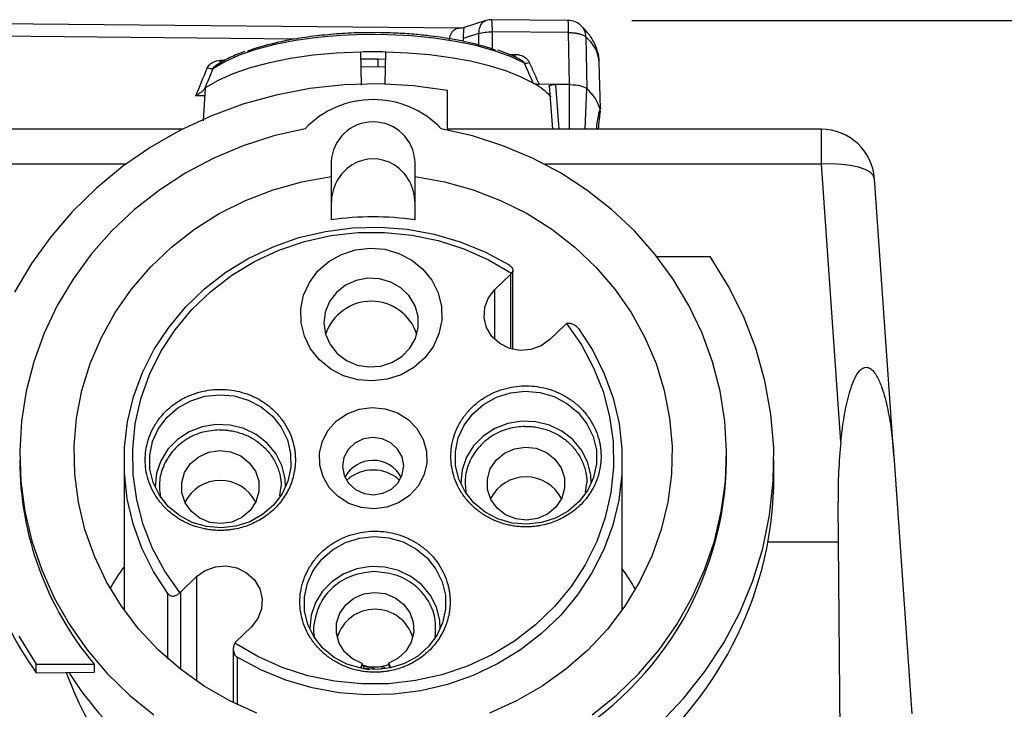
# Model space of a CAD drawing. Header units: inches. Extents: x 1.5 to 64.5, y 1.5 to 49.5.
# Tile 6 of 20: x 14.3 to 18.9, y 15.6 to 18.8. Entities that reach past the tile are written whole.
import ezdxf

# ---------------------------------------------------------------- set-up
doc = ezdxf.new("R2010")
doc.units = ezdxf.units.IN
doc.header["$LTSCALE"] = 6
doc.header["$MEASUREMENT"] = 0
doc.layers.add('DIMENSIONS', color=140, linetype='Continuous', lineweight=25)
doc.styles.add('SLDTEXTSTYLE0', font='TXT', dxfattribs={"width": 0.7})
doc.dimstyles.new('SLDDIMSTYLE0', dxfattribs={"dimtxt": 0.509766, "dimasz": 0.78, "dimexe": 0, "dimexo": 0.0625, "dimgap": 0.127441, "dimtad": 0, "dimtih": 1, "dimtoh": 1, "dimrnd": 1e-09, "dimzin": 12, "dimdsep": 46, "dimtxsty": 'SLDTEXTSTYLE0', "dimsah": 1, "dimcen": 0.09, "dimadec": 0, "dimazin": 3, "dimtfac": 1, "dimtofl": 0, "dimtmove": 0, "dimatfit": 3, "dimfxl": 0, "dimfrac": 2, "dimtolj": 1, "dimtzin": 12, "dimarcsym": 0})

# ---------------------------------------------------------------- blocks, each defined once
blk = doc.blocks.new('_D')
at = {"layer": 'DIMENSIONS'}
for p, q in [((17.1584, 18.8246), (24.0867, 18.8246)), ((23.3367, 18.8246), (23.3367, 15.1505)), ((22.3673, 14.2262), (22.1961, 14.2262)), ((22.1961, 14.2262), (22.1961, 13.416)), ((24.3062, 14.2262), (24.4774, 14.2262)), ((24.4774, 14.2262), (24.4774, 13.416)), ((22.1961, 13.416), (22.3673, 13.416)), ((24.4774, 13.416), (24.3062, 13.416)), ((23.3367, 10.1934), (23.3367, 13.3019)), ((18.5779, 10.1934), (24.0867, 10.1934))]:
    blk.add_line(p, q, dxfattribs=at)
for points in [[(23.3367, 18.8246), (23.2167, 18.0446), (23.4567, 18.0446)], [(23.3367, 10.1934), (23.4567, 10.9734), (23.2167, 10.9734)]]:
    blk.add_solid(points, dxfattribs=at)
at = {"layer": 'DIMENSIONS', "char_height": 0.5, "attachment_point": 1, "style": 'SLDTEXTSTYLE0'}
for s, insert in [('8.63', (22.5793, 14.9848)), ('219.2', (22.3673, 14.0605))]:
    blk.add_mtext(s, dxfattribs=dict(at, insert=insert))

msp = doc.modelspace()

# ---------------------------------------------------------------- linework, layer by layer
for p, q in [((16.3484, 18.7876), (13.7485, 18.8137)), ((16.4718, 18.8238), (16.3695, 18.7908)), ((16.8584, 18.8246), (16.5003, 18.8282)), ((13.7503, 18.7567), (15.5854, 18.7383)), ((16.4377, 18.7628), (16.3654, 18.7395)), ((16.4377, 18.7628), (16.4371, 18.7095)), ((16.502, 18.7711), (16.5011, 18.6905)), ((16.8601, 18.7675), (16.502, 18.7711)), ((16.865, 18.5233), (16.8601, 18.7675)), ((16.9421, 18.7472), (16.9469, 18.5031)), ((16.3654, 18.7395), (16.3653, 18.7262)), ((15.887, 18.5208), (15.8841, 18.676)), ((15.9999, 18.676), (15.997, 18.5239)), ((16.5789, 18.6651), (16.608, 18.6648)), ((15.2439, 18.6364), (15.2243, 18.6366)), ((15.8847, 18.6434), (15.9649, 18.6445)), ((15.964, 18.6063), (15.8848, 18.6056)), ((15.9989, 18.6056), (15.964, 18.6063)), ((15.9649, 18.6445), (15.9993, 18.6432)), ((17.0112, 18.4089), (17.0051, 18.6274)), ((16.7997, 18.524), (16.7219, 18.5247)), ((16.7697, 18.5164), (16.7844, 18.313)), ((16.865, 18.5233), (16.7997, 18.524)), ((16.7997, 18.524), (16.8148, 18.313)), ((16.8647, 18.313), (16.865, 18.5233)), ((15.1505, 18.4698), (15.1084, 18.4702)), ((15.1528, 18.506), (15.1431, 18.3531)), ((16.292, 18.3099), (16.292, 18.4957)), ((16.9386, 18.313), (16.9469, 18.5031)), ((15.0449, 18.313), (13.8347, 18.313)), ((18.0492, 18.313), (16.292, 18.313)), ((17.0018, 18.3271), (16.9995, 18.313)), ((18.0492, 18.1485), (18.0492, 18.313)), ((14.7784, 18.1485), (13.8347, 18.1485)), ((15.7451, 18.1599), (15.7451, 18.0914)), ((16.1388, 18.0914), (16.1388, 18.1599)), ((18.0492, 18.1485), (16.7487, 18.1485)), ((18.1405, 16.8437), (18.0492, 18.1485)), ((15.7451, 18.0914), (15.7451, 17.8865)), ((16.1388, 17.8865), (16.1388, 18.0914)), ((18.3898, 16.7768), (18.2986, 18.0804)), ((17.2756, 17.7148), (17.5258, 17.7148)), ((16.5993, 17.2778), (16.5993, 17.6496)), ((16.5144, 17.5599), (16.588, 17.6308)), ((16.588, 17.6308), (16.588, 17.2808)), ((16.5144, 17.3237), (16.5144, 17.5599)), ((16.8456, 17.3946), (16.772, 17.3237)), ((17.6034, 16.7563), (17.6034, 16.7837)), ((17.8258, 16.679), (17.8258, 16.7563)), ((18.3898, 16.7768), (18.4746, 15.5638)), ((14.771, 16.7529), (14.771, 16.0532)), ((17.113, 16.0532), (17.113, 16.7529)), ((15.5041, 16.59), (15.51, 16.6337)), ((16.941, 16.6065), (16.9469, 16.6502)), ((18.129, 16.3719), (18.1273, 16.5597)), ((18.129, 16.3719), (17.7978, 16.3719)), ((18.1448, 14.5577), (18.129, 16.3719)), ((15.0383, 16.1386), (15.112, 16.2095)), ((15.112, 16.2095), (15.112, 15.7178)), ((14.9767, 15.8236), (14.9767, 16.1299)), ((15.0383, 15.7721), (15.0383, 16.1386)), ((15.3696, 15.9732), (15.296, 15.9023)), ((15.2846, 15.8686), (15.2846, 15.6163)), ((15.3028, 15.8309), (15.3028, 15.6074)), ((14.3582, 15.7978), (14.6305, 15.7978)), ((14.3582, 15.7579), (14.3582, 15.7978)), ((14.6305, 15.7978), (14.6305, 15.7606)), ((15.8903, 15.8012), (15.882, 15.7789)), ((15.8903, 15.7944), (15.8844, 15.7785)), ((15.8903, 15.8012), (15.8903, 15.7944)), ((15.8963, 15.7862), (15.8949, 15.7776)), ((15.9451, 15.7791), (15.8963, 15.7862)), ((16.0246, 15.78), (16.0155, 15.8027)), ((16.0155, 15.7958), (16.0155, 15.8027)), ((16.0221, 15.7795), (16.0155, 15.7958)), ((14.3582, 15.7579), (14.6305, 15.7606)), ((15.8949, 15.7776), (15.9265, 15.773)), ((15.8949, 15.7776), (15.8949, 15.7766)), ((15.9439, 15.7723), (15.9451, 15.7791)), ((15.9451, 15.774), (15.9448, 15.7722)), ((15.9451, 15.7791), (15.9451, 15.774)), ((15.9815, 15.7735), (15.9815, 15.7759))]:
    msp.add_line(p, q)
at = {"flags": 128}
for points in [[(16.6531, 18.6236), (16.5879, 18.6545), (16.5113, 18.6822), (16.4246, 18.7061), (16.3294, 18.726), (16.2273, 18.7413), (16.1202, 18.7518), (16.01, 18.7575), (15.8985, 18.758), (15.7879, 18.7535), (15.6799, 18.744), (15.5766, 18.7297), (15.4797, 18.7109), (15.391, 18.6878), (15.3121, 18.6609), (15.2442, 18.6306), (15.1887, 18.5976)], [(15.8841, 18.676), (15.7704, 18.6708), (15.6596, 18.6607), (15.5537, 18.6456), (15.4545, 18.6259), (15.3636, 18.602), (15.2827, 18.5742), (15.2131, 18.543), (15.1561, 18.5089)], [(16.6946, 18.53), (16.6352, 18.56), (16.5655, 18.5873), (16.4868, 18.6116), (16.4, 18.6324), (16.3065, 18.6495), (16.2077, 18.6625), (16.105, 18.6714), (15.9999, 18.676)], [(16.292, 18.4957), (16.1312, 18.5176), (15.9689, 18.5264), (15.8065, 18.522), (15.645, 18.5044), (15.4858, 18.4739), (15.33, 18.4306), (15.1787, 18.3748), (15.0331, 18.3069), (14.8943, 18.2276), (14.7633, 18.1372), (14.641, 18.0366), (14.5284, 17.9265), (14.4264, 17.8077), (14.3356, 17.681), (14.2567, 17.5475)], [(15.6219, 18.3157), (15.4749, 18.2819), (15.3317, 18.2358), (15.1935, 18.1775), (15.0616, 18.1077), (14.937, 18.0269), (14.8208, 17.9358), (14.7138, 17.8351), (14.6171, 17.7257), (14.5313, 17.6084), (14.4573, 17.4843), (14.3956, 17.3544), (14.3467, 17.2198), (14.3111, 17.0815), (14.289, 16.9408), (14.2806, 16.7987), (14.2861, 16.6566), (14.3053, 16.5155), (14.338, 16.3766), (14.3841, 16.2411), (14.4432, 16.1101), (14.5147, 15.9846), (14.598, 15.8659), (14.6925, 15.7547), (14.7973, 15.6521), (14.9117, 15.5589)], [(16.9723, 15.5589), (17.0866, 15.6521), (17.1915, 15.7547), (17.286, 15.8659), (17.3693, 15.9846), (17.4408, 16.1101), (17.4998, 16.2411), (17.5459, 16.3766), (17.5787, 16.5155), (17.5979, 16.6566), (17.6033, 16.7987), (17.595, 16.9408), (17.5729, 17.0815), (17.5373, 17.2198), (17.4884, 17.3544), (17.4267, 17.4843), (17.3526, 17.6084), (17.2669, 17.7257), (17.1701, 17.8351), (17.0632, 17.9358), (16.9469, 18.0269), (16.8223, 18.1077), (16.6904, 18.1775), (16.5523, 18.2358), (16.4091, 18.2819), (16.262, 18.3157)], [(18.2986, 18.0804), (18.2928, 18.0965), (18.278, 18.1112), (18.2546, 18.1242), (18.2235, 18.1349), (18.186, 18.1429), (18.1433, 18.148), (18.0972, 18.1499), (18.0492, 18.1485)], [(15.3945, 15.5673), (15.2679, 15.6247), (15.1481, 15.6938), (15.0363, 15.7737), (14.9335, 15.8638), (14.8407, 15.963), (14.759, 16.0705), (14.6891, 16.1851), (14.6318, 16.3056), (14.5875, 16.431), (14.5568, 16.5599), (14.5399, 16.691), (14.5371, 16.823), (14.5483, 16.9547), (14.5734, 17.0846), (14.6123, 17.2115), (14.6644, 17.3342), (14.7293, 17.4513), (14.8063, 17.5618), (14.8947, 17.6645), (14.9935, 17.7584), (15.1018, 17.8425), (15.2186, 17.9161), (15.3425, 17.9783), (15.4725, 18.0286), (15.6071, 18.0664), (15.7451, 18.0914)], [(16.1388, 18.0914), (16.2768, 18.0664), (16.4115, 18.0286), (16.5414, 17.9783), (16.6654, 17.9161), (16.7821, 17.8425), (16.8905, 17.7584), (16.9893, 17.6645), (17.0777, 17.5618), (17.1547, 17.4513), (17.2196, 17.3342), (17.2717, 17.2115), (17.3105, 17.0846), (17.3357, 16.9547), (17.3469, 16.823), (17.344, 16.691), (17.3272, 16.5599), (17.2965, 16.431), (17.2522, 16.3056), (17.1948, 16.1851), (17.125, 16.0705), (17.0432, 15.963), (16.9505, 15.8638), (16.8477, 15.7737), (16.7358, 15.6938), (16.616, 15.6247), (16.4895, 15.5673)], [(14.9767, 16.1299), (14.9098, 16.2332), (14.8553, 16.3428), (14.814, 16.4574), (14.7863, 16.5756), (14.7726, 16.6959), (14.773, 16.8169), (14.7875, 16.9371), (14.816, 17.055), (14.8581, 17.1694), (14.9133, 17.2787), (14.9809, 17.3816), (15.0602, 17.477), (15.1501, 17.5635), (15.2496, 17.6403), (15.3575, 17.7064), (15.4724, 17.7609), (15.593, 17.8033), (15.7178, 17.8329), (15.8454, 17.8495), (15.9741, 17.8529), (16.1024, 17.8429), (16.2287, 17.8198), (16.3516, 17.7837), (16.4696, 17.7353), (16.5812, 17.6749)], [(15.0329, 16.1342), (14.963, 16.2344), (14.9054, 16.3414), (14.8611, 16.4538), (14.8305, 16.5701), (14.814, 16.689), (14.8119, 16.8088), (14.8241, 16.9281), (14.8506, 17.0454), (14.8909, 17.1591), (14.9446, 17.2678), (15.011, 17.3701), (15.0893, 17.4648), (15.1784, 17.5505), (15.2771, 17.6264), (15.3844, 17.6912), (15.4987, 17.7443), (15.6187, 17.785), (15.7428, 17.8128), (15.8694, 17.8272), (15.9969, 17.8281), (16.1238, 17.8156), (16.2483, 17.7896), (16.3689, 17.7507), (16.4842, 17.6993), (16.5925, 17.636)], [(15.9391, 17.1293), (15.8699, 17.135), (15.8034, 17.154), (15.7426, 17.1857), (15.6901, 17.2285), (15.6483, 17.2807), (15.6189, 17.3399), (15.6032, 17.4035), (15.602, 17.4688), (15.6152, 17.5329), (15.6423, 17.5931), (15.6822, 17.6466), (15.733, 17.6912), (15.7926, 17.7248), (15.8583, 17.7461), (15.9273, 17.7541), (15.9965, 17.7484), (16.063, 17.7294), (16.1238, 17.6977), (16.1763, 17.6549), (16.2181, 17.6027), (16.2475, 17.5435), (16.2632, 17.4799), (16.2644, 17.4146), (16.2512, 17.3505), (16.2241, 17.2903), (16.1842, 17.2368), (16.1334, 17.1922), (16.0738, 17.1586), (16.0081, 17.1373), (15.9391, 17.1293)], [(17.0759, 15.3426), (17.1641, 15.4091), (17.2877, 15.5175), (17.4006, 15.636), (17.5016, 15.7634), (17.5901, 15.8989), (17.6653, 16.0412), (17.7266, 16.1894), (17.7735, 16.3421), (17.8057, 16.4981), (17.8228, 16.6562), (17.8248, 16.8152), (17.8116, 16.9736), (17.7833, 17.1303), (17.7402, 17.284), (17.6826, 17.4335), (17.6109, 17.5774), (17.5258, 17.7148)], [(15.7107, 17.4015), (15.7184, 17.3496), (15.7395, 17.3011), (15.7729, 17.2591), (15.8163, 17.2262), (15.867, 17.2045), (15.9219, 17.1953), (15.9776, 17.1992), (16.0304, 17.216), (16.0771, 17.2446), (16.1148, 17.2833), (16.1411, 17.3295), (16.1543, 17.3804), (16.1536, 17.4328), (16.1391, 17.4834), (16.1116, 17.529), (16.0729, 17.5668), (16.0255, 17.5943), (15.9722, 17.6099), (15.9165, 17.6126), (15.8619, 17.6021), (15.8117, 17.5792), (15.7692, 17.5453), (15.7369, 17.5026), (15.717, 17.4536), (15.7107, 17.4015)], [(16.772, 17.3237), (16.7314, 17.2944), (16.6836, 17.277), (16.6325, 17.273), (16.5823, 17.2826), (16.5371, 17.3052), (16.5004, 17.3388), (16.4753, 17.3808), (16.4638, 17.4277), (16.4668, 17.4757), (16.4842, 17.5211), (16.5144, 17.5599)], [(16.851, 17.3989), (16.921, 17.2987), (16.9785, 17.1917), (17.0229, 17.0794), (17.0535, 16.963), (17.07, 16.8442), (17.0721, 16.7243), (17.0598, 16.605), (17.0334, 16.4878), (16.993, 16.3741), (16.9393, 16.2654), (16.8729, 16.163), (16.7947, 16.0684), (16.7056, 15.9826), (16.6068, 15.9068), (16.4996, 15.8419), (16.3852, 15.7888), (16.2653, 15.7481), (16.1412, 15.7204), (16.0146, 15.706), (15.887, 15.705), (15.7602, 15.7176), (15.6357, 15.7435), (15.515, 15.7824), (15.3998, 15.8339), (15.2915, 15.8972)], [(16.9072, 17.3759), (16.9742, 17.2726), (17.0286, 17.163), (17.07, 17.0484), (17.0977, 16.9302), (17.1114, 16.8099), (17.111, 16.6889), (17.0965, 16.5687), (17.068, 16.4508), (17.0259, 16.3364), (16.9707, 16.2271), (16.903, 16.1242), (16.8238, 16.0288), (16.7338, 15.9423), (16.6344, 15.8655), (16.5265, 15.7994), (16.4116, 15.7449), (16.291, 15.7025), (16.1661, 15.6729), (16.0386, 15.6563), (15.9099, 15.6529), (15.7816, 15.6629), (15.6552, 15.686), (15.5323, 15.7221), (15.4144, 15.7705), (15.3028, 15.8309)], [(16.6645, 16.4556), (16.5952, 16.4616), (16.5287, 16.4811), (16.468, 16.5131), (16.4157, 16.5563), (16.3741, 16.6088), (16.345, 16.6682), (16.3297, 16.732), (16.3288, 16.7974), (16.3424, 16.8616), (16.37, 16.9217), (16.4102, 16.9751), (16.4614, 17.0195), (16.5213, 17.0529), (16.5872, 17.0738), (16.6564, 17.0815), (16.7257, 17.0754), (16.7922, 17.056), (16.8529, 17.024), (16.9052, 16.9808), (16.9468, 16.9283), (16.9759, 16.8689), (16.9912, 16.8051), (16.9921, 16.7396), (16.9784, 16.6755), (16.9509, 16.6154), (16.9106, 16.562), (16.8595, 16.5176), (16.7996, 16.4842), (16.7337, 16.4632), (16.6645, 16.4556)], [(15.2276, 16.4391), (15.1583, 16.4451), (15.0918, 16.4646), (15.0311, 16.4966), (14.9788, 16.5398), (14.9372, 16.5922), (14.9081, 16.6517), (14.8928, 16.7155), (14.8919, 16.7809), (14.9056, 16.8451), (14.9331, 16.9052), (14.9733, 16.9586), (15.0245, 17.0029), (15.0844, 17.0363), (15.1503, 17.0573), (15.2195, 17.065), (15.2888, 17.0589), (15.3553, 17.0395), (15.416, 17.0074), (15.4683, 16.9643), (15.5099, 16.9118), (15.539, 16.8524), (15.5543, 16.7885), (15.5552, 16.7231), (15.5415, 16.659), (15.514, 16.5989), (15.4737, 16.5455), (15.4226, 16.5011), (15.3627, 16.4677), (15.2968, 16.4467), (15.2276, 16.4391)], [(15.9465, 16.5284), (15.8857, 16.5343), (15.8282, 16.5537), (15.7773, 16.5855), (15.736, 16.6278), (15.7066, 16.6781), (15.6909, 16.7336), (15.6898, 16.7911), (15.7034, 16.8471), (15.7308, 16.8984), (15.7705, 16.942), (15.8202, 16.9755), (15.8769, 16.9968), (15.9375, 17.0048), (15.9982, 16.9989), (16.0558, 16.9795), (16.1067, 16.9477), (16.148, 16.9054), (16.1774, 16.855), (16.1931, 16.7995), (16.1941, 16.7421), (16.1806, 16.6861), (16.1532, 16.6348), (16.1134, 16.5911), (16.0638, 16.5577), (16.007, 16.5363), (15.9465, 16.5284)], [(16.9668, 16.6458), (16.9647, 16.6879), (16.9496, 16.7485), (16.9211, 16.8047), (16.8803, 16.8538), (16.8293, 16.8935), (16.7704, 16.922), (16.7063, 16.938), (16.6401, 16.9406), (16.5748, 16.9297), (16.5136, 16.906), (16.4592, 16.8704), (16.4142, 16.8247), (16.3807, 16.7709), (16.3604, 16.7117), (16.354, 16.6497), (16.354, 16.6497)], [(15.5299, 16.6293), (15.5278, 16.6713), (15.5127, 16.732), (15.4842, 16.7882), (15.4434, 16.8373), (15.3924, 16.877), (15.3335, 16.9055), (15.2694, 16.9214), (15.2032, 16.924), (15.1379, 16.9132), (15.0767, 16.8895), (15.0223, 16.8539), (14.9773, 16.8082), (14.9439, 16.7544), (14.9235, 16.6952), (14.9171, 16.6332), (14.9171, 16.6332)], [(15.7985, 16.7273), (15.8061, 16.6857), (15.8269, 16.6484), (15.8591, 16.6189), (15.8993, 16.6002), (15.9437, 16.5941), (15.988, 16.6012), (16.0277, 16.6208), (16.0591, 16.651), (16.079, 16.6889), (16.0855, 16.7306), (16.0779, 16.7722), (16.057, 16.8095), (16.0249, 16.839), (15.9847, 16.8577), (15.9402, 16.8638), (15.896, 16.8567), (15.8562, 16.8371), (15.8249, 16.8069), (15.805, 16.7691), (15.7985, 16.7273)], [(15.2268, 16.4585), (15.1751, 16.4646), (15.1274, 16.4841), (15.0874, 16.5155), (15.0585, 16.5562), (15.0429, 16.6029), (15.042, 16.6518), (15.0557, 16.699), (15.0831, 16.7407), (15.1219, 16.7734), (15.1689, 16.7945), (15.2203, 16.8023), (15.272, 16.7962), (15.3197, 16.7767), (15.3597, 16.7453), (15.3886, 16.7046), (15.4042, 16.6579), (15.4051, 16.609), (15.3913, 16.5618), (15.364, 16.5201), (15.3252, 16.4874), (15.2782, 16.4663), (15.2268, 16.4585)], [(16.6637, 16.475), (16.612, 16.4811), (16.5643, 16.5006), (16.5243, 16.532), (16.4954, 16.5727), (16.4798, 16.6194), (16.4789, 16.6684), (16.4926, 16.7156), (16.52, 16.7572), (16.5588, 16.7899), (16.6057, 16.811), (16.6572, 16.8189), (16.7088, 16.8128), (16.7566, 16.7932), (16.7966, 16.7618), (16.8255, 16.7211), (16.8411, 16.6744), (16.842, 16.6255), (16.8282, 16.5783), (16.8009, 16.5367), (16.7621, 16.5039), (16.7151, 16.4828), (16.6637, 16.475)], [(15.9548, 15.7722), (15.8855, 15.7783), (15.819, 15.7977), (15.7583, 15.8297), (15.706, 15.8729), (15.6644, 15.9254), (15.6353, 15.9848), (15.62, 16.0486), (15.6191, 16.1141), (15.6328, 16.1782), (15.6603, 16.2383), (15.7006, 16.2917), (15.7517, 16.3361), (15.8116, 16.3695), (15.8775, 16.3905), (15.9467, 16.3981), (16.016, 16.3921), (16.0825, 16.3726), (16.1432, 16.3406), (16.1955, 16.2974), (16.2371, 16.2449), (16.2662, 16.1855), (16.2815, 16.1217), (16.2824, 16.0563), (16.2688, 15.9921), (16.2412, 15.932), (16.201, 15.8786), (16.1498, 15.8342), (16.0899, 15.8008), (16.024, 15.7799), (15.9548, 15.7722)], [(15.112, 16.2095), (15.1526, 16.2388), (15.2004, 16.2562), (15.2514, 16.2602), (15.3016, 16.2505), (15.3469, 16.228), (15.3836, 16.1944), (15.4087, 16.1524), (15.4202, 16.1055), (15.4171, 16.0574), (15.3998, 16.0121), (15.3696, 15.9732)], [(16.2571, 15.9624), (16.255, 16.0045), (16.24, 16.0651), (16.2114, 16.1213), (16.1707, 16.1704), (16.1196, 16.2102), (16.0607, 16.2387), (15.9966, 16.2546), (15.9304, 16.2572), (15.8652, 16.2464), (15.8039, 16.2226), (15.7495, 16.187), (15.7046, 16.1413), (15.6711, 16.0876), (15.6507, 16.0283), (15.6443, 15.9663), (15.6443, 15.9663)], [(15.8903, 15.8012), (15.845, 15.8232), (15.808, 15.856), (15.7819, 15.8972), (15.769, 15.9435), (15.7702, 15.9913), (15.7853, 16.037), (15.8133, 16.077), (15.8519, 16.1083), (15.8982, 16.1283), (15.9485, 16.1355), (15.9991, 16.1294), (16.0458, 16.1105), (16.0853, 16.0802), (16.1143, 16.0408), (16.1306, 15.9955), (16.133, 15.9477), (16.1213, 15.9011), (16.0963, 15.8593), (16.0601, 15.8257), (16.0155, 15.8027)], [(14.2761, 15.9297), (14.3582, 15.7978)]]:
    msp.add_lwpolyline(points, dxfattribs=at)
for centre, radius, start, end in [((16.4994, 18.7382), 0.09, 89.4251, 107.8482), ((16.0459, 18.7858), 0.4564, 358.1598, 5.3265), ((16.8575, 18.7346), 0.09, 46.5916, 89.4251), ((16.5553, 18.7868), 0.3054, 356.3838, 7.1025), ((16.8323, 18.6131), 0.1733, 4.7264, 50.6871), ((15.942, 16.1212), 2.5554, 88.7013, 91.2987), ((16.5305, 18.2312), 0.341, 43.1914, 61.2207), ((16.8182, 18.3529), 0.1978, 15.6989, 49.4184), ((15.942, 18.009), 0.4433, 43.7791, 136.2209), ((15.942, 18.1506), 0.1971, 2.7157, 177.2843), ((18.0492, 18.063), 0.25, 4, 90), ((16.5615, 17.6583), 0.0382, 313.8909, 324.2032), ((15.9332, 17.2784), 0.2258, 18.1442, 161.8558), ((16.873, 17.3661), 0.0394, 123.8036, 133.8916), ((15.7811, 16.7611), 1.5006, 180.1818, 219.9348), ((15.9396, 16.6091), 0.1465, 90.0828, 152.4755), ((15.9441, 16.6087), 0.147, 27.6043, 91.8279), ((16.0548, 16.7764), 1.5488, 297.2958, 359.256), ((15.942, 16.5267), 0.1841, 47.3757, 132.6243), ((16.6604, 16.4911), 0.1872, 27.001, 152.999), ((15.2235, 16.4746), 0.1872, 27.001, 152.999), ((15.011, 16.167), 0.0394, 303.8036, 313.8916), ((15.9508, 15.871), 0.1853, 16.2931, 163.7069), ((15.3225, 15.8748), 0.0382, 133.8909, 144.2032), ((15.9508, 15.9787), 0.1939, 251.8311, 289.4859), ((15.8598, 16.6108), 1.5948, 212.265, 231.8323)]:
    msp.add_arc(centre, radius, start, end)
for centre, major_axis, ratio, start_param, end_param in [((15.942, 17.9641), (0, -0.2095), 0.939693, 1.570796, 4.712389), ((15.942, 16.4055), (0, 1.4957), 0.939693, 6.142667, 6.423703), ((18.4746, 16.5826), (0, 0.9547), 0.363866, 1.293788, 1.594775), ((15.942, 16.6977), (1.8815, 0.1039), 0.905477, 3.091651, 3.663802), ((15.942, 16.679), (1.8839, 0), 0.948977, 5.420395, 6.283185), ((15.942, 15.5277), (1.4049, -0.0459), 0.930446, 2.585971, 2.676181), ((15.942, 15.5277), (1.4049, -0.0459), 0.930446, 0.530896, 0.616418), ((15.942, 16.3497), (0, -1.6447), 0.939693, 5.079583, 5.385039)]:
    msp.add_ellipse(centre, major_axis=major_axis, ratio=ratio, start_param=start_param, end_param=end_param)
for points, knots in [([(16.4721, 18.8228), (16.4665, 18.8205), (16.4541, 18.8155), (16.441, 18.7939), (16.4388, 18.7731), (16.4377, 18.7628)], [0, 0, 0, 0, 0.284409, 0.642204, 1, 1, 1, 1]), ([(17.0049, 18.6279), (17.0049, 18.6283), (17.0066, 18.6455), (16.998, 18.6795), (16.9794, 18.7266), (16.9517, 18.7673), (16.9282, 18.7909), (16.9175, 18.8017)], [0, 0, 0, 0, 0.007202, 0.260984, 0.513848, 0.777731, 1, 1, 1, 1]), ([(16.9421, 18.7472), (16.9407, 18.7574), (16.9387, 18.7726), (16.929, 18.7898), (16.9224, 18.7964), (16.9191, 18.7997)], [0, 0, 0, 0, 0.51074, 0.757105, 1, 1, 1, 1]), ([(15.9657, 18.7672), (15.9281, 18.767), (15.8527, 18.7668), (15.7413, 18.7595), (15.6339, 18.7475), (15.5321, 18.7304), (15.4395, 18.7083), (15.3791, 18.6911), (15.3535, 18.6805), (15.3518, 18.6798)], [0, 0, 0, 0, 0.164775, 0.32955, 0.494324, 0.659099, 0.823873, 0.988646, 1, 1, 1, 1]), ([(16.5178, 18.6847), (16.5094, 18.6877), (16.4848, 18.6965), (16.4392, 18.7093), (16.3801, 18.7238), (16.3235, 18.735), (16.2666, 18.7443), (16.2101, 18.752), (16.1393, 18.7594), (16.057, 18.7652), (15.9969, 18.7665), (15.9657, 18.7672)], [0, 0, 0, 0, 0.059289, 0.172814, 0.286273, 0.412265, 0.489332, 0.59306, 0.707558, 0.848505, 1, 1, 1, 1]), ([(16.3011, 18.7311), (16.3014, 18.7362), (16.3022, 18.7465), (16.3065, 18.76), (16.3133, 18.7718), (16.3261, 18.7835), (16.3385, 18.7896), (16.3479, 18.7874), (16.3484, 18.7873)], [0, 0, 0, 0, 0.138788, 0.283002, 0.440785, 0.614724, 0.979036, 1, 1, 1, 1]), ([(16.3698, 18.7909), (16.366, 18.7898), (16.3587, 18.7876), (16.3524, 18.7876), (16.3493, 18.7876)], [0, 0, 0, 0, 0.509033, 1, 1, 1, 1]), ([(16.3696, 18.7903), (16.3694, 18.7904), (16.3688, 18.7909), (16.3678, 18.7868), (16.3667, 18.7787), (16.366, 18.7677), (16.3655, 18.7547), (16.3655, 18.7444), (16.3654, 18.7395)], [0, 0, 0, 0, 0.074815, 0.312413, 0.508604, 0.683483, 0.846095, 1, 1, 1, 1]), ([(16.4377, 18.7628), (16.4462, 18.7656), (16.4564, 18.7679), (16.4784, 18.7707), (16.4902, 18.7714), (16.502, 18.7711)], [0, 0, 0, 0, 0.5, 0.5, 1, 1, 1, 1]), ([(16.8601, 18.7675), (16.8622, 18.7675), (16.8662, 18.7675), (16.8719, 18.7674), (16.8774, 18.7671), (16.8824, 18.7667), (16.8871, 18.7662), (16.8915, 18.7657), (16.8954, 18.7651), (16.899, 18.7645), (16.9023, 18.7639), (16.9053, 18.7633), (16.9079, 18.7627), (16.9144, 18.7612), (16.9234, 18.7584), (16.9326, 18.7543), (16.9385, 18.7505), (16.9411, 18.7482), (16.9421, 18.7472)], [0, 0, 0, 0, 0.056972, 0.111166, 0.162581, 0.211218, 0.257076, 0.300154, 0.340454, 0.377975, 0.412716, 0.444678, 0.473861, 0.500264, 0.667204, 0.806166, 0.917108, 1, 1, 1, 1]), ([(15.3387, 18.6783), (15.3232, 18.6726), (15.2839, 18.6581), (15.2383, 18.6353), (15.2114, 18.6175), (15.2012, 18.6107)], [0, 0, 0, 0, 0.287379, 0.727711, 1, 1, 1, 1]), ([(16.6351, 18.6394), (16.6297, 18.6423), (16.6051, 18.6553), (16.57, 18.6709), (16.536, 18.6819), (16.5273, 18.6847)], [0, 0, 0, 0, 0.170334, 0.788966, 1, 1, 1, 1]), ([(16.608, 18.6648), (16.6098, 18.6647), (16.6133, 18.6646), (16.6185, 18.6642), (16.6236, 18.6634), (16.6304, 18.662), (16.6387, 18.6596), (16.6482, 18.6555), (16.657, 18.6502), (16.664, 18.6443), (16.6693, 18.6385), (16.6732, 18.6331), (16.6752, 18.6293), (16.6761, 18.6273)], [0, 0, 0, 0, 0.063241, 0.125841, 0.188011, 0.249965, 0.376197, 0.49964, 0.626047, 0.750405, 0.83595, 0.918724, 1, 1, 1, 1]), ([(16.608, 18.6648), (16.6081, 18.6612), (16.6081, 18.6562), (16.6082, 18.6533), (16.6082, 18.6525)], [0, 0, 0, 0, 0.72102, 1, 1, 1, 1]), ([(15.1887, 18.5976), (15.1904, 18.6005), (15.1935, 18.6058), (15.1987, 18.6093), (15.2011, 18.6109)], [0, 0, 0, 0, 0.541801, 1, 1, 1, 1]), ([(15.2244, 18.6256), (15.2244, 18.626), (15.2243, 18.6285), (15.2243, 18.6329), (15.2243, 18.6366)], [0, 0, 0, 0, 0.168265, 1, 1, 1, 1]), ([(15.9649, 18.6445), (15.9648, 18.6433), (15.9647, 18.6414), (15.9645, 18.6361), (15.9644, 18.6328), (15.9642, 18.6254), (15.9641, 18.6213), (15.964, 18.6134), (15.964, 18.6096), (15.964, 18.6063)], [0, 0, 0, 0, 0.25, 0.25, 0.5, 0.5, 0.75, 0.75, 1, 1, 1, 1]), ([(16.6531, 18.6236), (16.6522, 18.6251), (16.6502, 18.6283), (16.6444, 18.634), (16.6392, 18.6384), (16.6352, 18.6397), (16.6351, 18.6397)], [0, 0, 0, 0, 0.218123, 0.461928, 0.9963, 1, 1, 1, 1]), ([(16.6946, 18.53), (16.6876, 18.5458), (16.6739, 18.577), (16.66, 18.6082), (16.6531, 18.6236)], [0, 0, 0, 0, 0.506235, 1, 1, 1, 1]), ([(16.6761, 18.6273), (16.6837, 18.6105), (16.699, 18.5763), (16.7142, 18.5421), (16.7219, 18.5247)], [0, 0, 0, 0, 0.492592, 1, 1, 1, 1]), ([(15.1887, 18.5976), (15.1822, 18.5819), (15.169, 18.5502), (15.1559, 18.5184), (15.1492, 18.5024)], [0, 0, 0, 0, 0.494242, 1, 1, 1, 1]), ([(15.1887, 18.5976), (15.1861, 18.5963), (15.1781, 18.5958), (15.1672, 18.5988), (15.1625, 18.6005)], [0, 0, 0, 0, 0.571429, 1, 1, 1, 1]), ([(16.6946, 18.53), (16.6952, 18.5297), (16.6962, 18.5292), (16.6983, 18.5283), (16.7006, 18.5276), (16.7033, 18.5268), (16.7066, 18.5261), (16.7107, 18.5255), (16.7159, 18.5249), (16.7198, 18.5248), (16.7219, 18.5247)], [0, 0, 0, 0, 0.090836, 0.186104, 0.286037, 0.39078, 0.5004, 0.641813, 0.808277, 1, 1, 1, 1]), ([(16.7699, 18.5163), (16.7701, 18.5165), (16.7706, 18.5176), (16.7736, 18.5194), (16.7784, 18.5214), (16.7848, 18.5229), (16.792, 18.5238), (16.7971, 18.5239), (16.7997, 18.524)], [0, 0, 0, 0, 0.055959, 0.245388, 0.432391, 0.622499, 0.812253, 1, 1, 1, 1]), ([(16.8688, 18.5232), (16.886, 18.5228), (16.9028, 18.5207), (16.9303, 18.5136), (16.9409, 18.5087), (16.9469, 18.5031)], [0, 0, 0, 0, 0.5, 0.5, 1, 1, 1, 1]), ([(15.1084, 18.4702), (15.1101, 18.4713), (15.1132, 18.4733), (15.1175, 18.4762), (15.1212, 18.4787), (15.1234, 18.4803), (15.1244, 18.481)], [0, 0, 0, 0, 0.312211, 0.582921, 0.812173, 1, 1, 1, 1]), ([(15.1244, 18.4811), (15.1291, 18.4844), (15.1336, 18.4879), (15.1421, 18.4951), (15.1462, 18.4989), (15.1492, 18.5024)], [0, 0, 0, 0, 0.5, 0.5, 1, 1, 1, 1]), ([(16.9927, 18.313), (16.9928, 18.3154), (16.9941, 18.3338), (16.998, 18.3608), (17.0037, 18.391), (17.007, 18.4013), (17.0086, 18.4064)], [0, 0, 0, 0, 0.050327, 0.38247, 0.694128, 1, 1, 1, 1]), ([(17.0018, 18.3271), (17.0021, 18.3295), (17.0027, 18.3342), (17.0036, 18.3411), (17.0044, 18.3477), (17.0052, 18.3541), (17.006, 18.3602), (17.0067, 18.366), (17.0075, 18.3728), (17.0084, 18.3804), (17.0093, 18.3881), (17.0101, 18.395), (17.0104, 18.3987), (17.0106, 18.4005)], [0, 0, 0, 0, 0.072572, 0.144788, 0.216783, 0.288692, 0.360652, 0.432799, 0.505268, 0.629356, 0.752712, 0.876028, 1, 1, 1, 1]), ([(17.0086, 18.4064), (17.0097, 18.4108), (17.0111, 18.4166), (17.0109, 18.4103), (17.0108, 18.4089)], [0, 0, 0, 0, 0.767182, 1, 1, 1, 1]), ([(16.5812, 17.6749), (16.5866, 17.6716), (16.591, 17.6676), (16.5969, 17.6598), (16.5985, 17.656), (16.5997, 17.649), (16.5993, 17.6459), (16.5969, 17.6404), (16.595, 17.638), (16.5925, 17.636)], [0, 0, 0, 0, 0.25, 0.25, 0.5, 0.5, 0.75, 0.75, 1, 1, 1, 1]), ([(16.9072, 17.3759), (16.9035, 17.381), (16.8986, 17.3855), (16.8883, 17.3926), (16.8829, 17.3951), (16.8727, 17.3986), (16.8679, 17.3996), (16.8588, 17.4002), (16.8547, 17.3998), (16.851, 17.3989)], [0, 0, 0, 0, 0.25, 0.25, 0.5, 0.5, 0.75, 0.75, 1, 1, 1, 1]), ([(18.1405, 16.8437), (18.1441, 16.8784), (18.1484, 16.9129), (18.1594, 16.9812), (18.1659, 17.0151), (18.1785, 17.0649), (18.1832, 17.0813), (18.1939, 17.1132), (18.1999, 17.1287), (18.2108, 17.1508), (18.2148, 17.158), (18.2237, 17.1713), (18.2287, 17.1775), (18.2372, 17.1852), (18.2402, 17.1875), (18.2467, 17.1912), (18.2502, 17.1926), (18.2574, 17.1941), (18.2611, 17.1942), (18.2686, 17.1929), (18.2723, 17.1916), (18.2829, 17.1858), (18.2892, 17.1798), (18.3004, 17.1664), (18.3053, 17.1588), (18.3186, 17.1353), (18.3256, 17.1185), (18.3381, 17.0842), (18.3435, 17.0665), (18.353, 17.031), (18.3572, 17.0131), (18.3684, 16.9592), (18.3743, 16.923), (18.3837, 16.8502), (18.3872, 16.8136), (18.3898, 16.7768)], [0, 0, 0, 0, 0.125, 0.125, 0.25, 0.25, 0.3125, 0.3125, 0.375, 0.375, 0.40625, 0.40625, 0.4375, 0.4375, 0.453125, 0.453125, 0.46875, 0.46875, 0.484375, 0.484375, 0.5, 0.5, 0.53125, 0.53125, 0.5625, 0.5625, 0.625, 0.625, 0.6875, 0.6875, 0.75, 0.75, 0.875, 0.875, 1, 1, 1, 1]), ([(15.2279, 16.4267), (15.2237, 16.4266), (15.2155, 16.4266), (15.2032, 16.4271), (15.191, 16.428), (15.1788, 16.4292), (15.1666, 16.4309), (15.1545, 16.4329), (15.1425, 16.4354), (15.1174, 16.4414), (15.0801, 16.4538), (15.0328, 16.4777), (14.9894, 16.5083), (14.9514, 16.5451), (14.9199, 16.5866), (14.8962, 16.6311), (14.8799, 16.6774), (14.8713, 16.7236), (14.8696, 16.7697), (14.8747, 16.816), (14.887, 16.8624), (14.9072, 16.9083), (14.9349, 16.9516), (14.9699, 16.9909), (15.0109, 17.0248), (15.0562, 17.0518), (15.1046, 17.0719), (15.1536, 17.0846), (15.2027, 17.0905), (15.2519, 17.09), (15.3013, 17.0831), (15.3509, 17.069), (15.3988, 17.0478), (15.4437, 17.0192), (15.4838, 16.9844), (15.5174, 16.9444), (15.544, 16.9005), (15.559, 16.8636), (15.567, 16.8356), (15.5711, 16.8176), (15.574, 16.7993), (15.5759, 16.7809), (15.5763, 16.7686), (15.5765, 16.7624)], [0, 0, 0, 0, 0.00743, 0.014834, 0.022219, 0.029596, 0.036974, 0.044361, 0.051766, 0.059199, 0.091049, 0.122911, 0.155774, 0.188649, 0.220997, 0.253358, 0.2838, 0.314255, 0.343212, 0.372181, 0.40339, 0.434611, 0.4673, 0.500002, 0.532691, 0.565393, 0.596602, 0.627823, 0.65678, 0.685749, 0.716192, 0.746647, 0.778995, 0.811356, 0.844218, 0.877093, 0.908943, 0.940806, 0.95268, 0.964499, 0.976301, 0.988122, 1, 1, 1, 1]), ([(16.6647, 16.4432), (16.6606, 16.4432), (16.6524, 16.4431), (16.6401, 16.4436), (16.6279, 16.4445), (16.6157, 16.4457), (16.6035, 16.4474), (16.5914, 16.4495), (16.5794, 16.4519), (16.5543, 16.4579), (16.517, 16.4703), (16.4697, 16.4942), (16.4263, 16.5248), (16.3883, 16.5616), (16.3568, 16.6031), (16.3331, 16.6476), (16.3168, 16.6939), (16.3082, 16.7401), (16.3065, 16.7862), (16.3116, 16.8325), (16.3239, 16.8789), (16.3441, 16.9248), (16.3718, 16.9681), (16.4068, 17.0074), (16.4478, 17.0413), (16.4931, 17.0683), (16.5415, 17.0885), (16.5905, 17.1011), (16.6396, 17.107), (16.6887, 17.1065), (16.7382, 17.0996), (16.7878, 17.0855), (16.8357, 17.0643), (16.8806, 17.0357), (16.9207, 17.0009), (16.9543, 16.9609), (16.9809, 16.917), (16.9959, 16.8801), (17.0039, 16.8522), (17.0079, 16.8341), (17.0109, 16.8158), (17.0128, 16.7974), (17.0132, 16.7851), (17.0134, 16.7789)], [0, 0, 0, 0, 0.00743, 0.014834, 0.022219, 0.029596, 0.036974, 0.044361, 0.051766, 0.059199, 0.091049, 0.122911, 0.155774, 0.188649, 0.220997, 0.253358, 0.2838, 0.314255, 0.343212, 0.372181, 0.40339, 0.434611, 0.4673, 0.500002, 0.532691, 0.565393, 0.596602, 0.627823, 0.65678, 0.685749, 0.716192, 0.746647, 0.778995, 0.811356, 0.844218, 0.877093, 0.908943, 0.940806, 0.95268, 0.964499, 0.976301, 0.988122, 1, 1, 1, 1]), ([(15.22, 16.8996), (15.1934, 16.8973), (15.1382, 16.8924), (15.0606, 16.8567), (14.9955, 16.8006), (14.9529, 16.7294), (14.9333, 16.6533), (14.9394, 16.6039), (14.9423, 16.5801)], [0, 0, 0, 0, 0.159645, 0.331525, 0.508834, 0.683387, 0.847713, 1, 1, 1, 1]), ([(15.22, 16.8996), (15.2235, 16.8996), (15.2305, 16.8996), (15.241, 16.8992), (15.2514, 16.8984), (15.2619, 16.8973), (15.2779, 16.895), (15.2995, 16.8905), (15.3263, 16.8822), (15.3524, 16.8714), (15.3864, 16.8533), (15.4251, 16.8245), (15.4566, 16.7888), (15.4767, 16.7574), (15.4889, 16.7331), (15.4983, 16.7081), (15.5042, 16.6859), (15.5076, 16.6665), (15.5095, 16.6501), (15.5099, 16.6392), (15.51, 16.6337)], [0, 0, 0, 0, 0.023337, 0.04663, 0.069912, 0.093213, 0.116565, 0.178306, 0.240092, 0.304407, 0.368768, 0.500006, 0.631244, 0.695558, 0.759919, 0.82166, 0.883446, 0.922311, 0.961114, 1, 1, 1, 1]), ([(16.6569, 16.9161), (16.6303, 16.9138), (16.5751, 16.9089), (16.4975, 16.8732), (16.4324, 16.8171), (16.3897, 16.7459), (16.3702, 16.6698), (16.3763, 16.6204), (16.3792, 16.5966)], [0, 0, 0, 0, 0.1596454, 0.3315253, 0.5088339, 0.6833865, 0.8477128, 1, 1, 1, 1]), ([(16.6569, 16.9161), (16.6604, 16.9161), (16.6674, 16.9162), (16.6779, 16.9157), (16.6883, 16.9149), (16.6988, 16.9138), (16.7148, 16.9115), (16.7363, 16.907), (16.7631, 16.8987), (16.7893, 16.8879), (16.8233, 16.8698), (16.862, 16.841), (16.8935, 16.8053), (16.9136, 16.7739), (16.9258, 16.7496), (16.9352, 16.7246), (16.9411, 16.7024), (16.9445, 16.683), (16.9464, 16.6666), (16.9468, 16.6557), (16.9469, 16.6502)], [0, 0, 0, 0, 0.023337, 0.04663, 0.069912, 0.093213, 0.116565, 0.178306, 0.240092, 0.304407, 0.368768, 0.500006, 0.631244, 0.695558, 0.759919, 0.82166, 0.883446, 0.922311, 0.961114, 1, 1, 1, 1]), ([(15.5765, 16.7624), (15.5765, 16.759), (15.5765, 16.7523), (15.5762, 16.7421), (15.5755, 16.7321), (15.5745, 16.722), (15.5731, 16.712), (15.5702, 16.6947), (15.5645, 16.6704), (15.5537, 16.6394), (15.5395, 16.6091), (15.5157, 16.5698), (15.478, 16.525), (15.4312, 16.4885), (15.39, 16.4652), (15.3581, 16.4511), (15.3254, 16.4402), (15.2962, 16.4334), (15.2708, 16.4294), (15.2494, 16.4273), (15.235, 16.4269), (15.2279, 16.4267)], [0, 0, 0, 0, 0.019453, 0.038871, 0.058274, 0.077679, 0.097104, 0.116567, 0.178312, 0.240094, 0.304413, 0.368769, 0.500007, 0.631244, 0.695563, 0.75992, 0.821665, 0.883447, 0.922314, 0.961116, 1, 1, 1, 1]), ([(17.0134, 16.7789), (17.0134, 16.7755), (17.0134, 16.7688), (17.013, 16.7587), (17.0124, 16.7486), (17.0113, 16.7385), (17.01, 16.7285), (17.0071, 16.7112), (17.0014, 16.6869), (16.9906, 16.6559), (16.9764, 16.6256), (16.9526, 16.5863), (16.9149, 16.5415), (16.8681, 16.505), (16.8269, 16.4817), (16.795, 16.4676), (16.7623, 16.4567), (16.7331, 16.4499), (16.7077, 16.4459), (16.6863, 16.4438), (16.6719, 16.4434), (16.6647, 16.4432)], [0, 0, 0, 0, 0.019453, 0.038871, 0.058274, 0.077679, 0.097104, 0.116567, 0.178312, 0.240094, 0.304413, 0.368769, 0.500007, 0.631244, 0.695563, 0.75992, 0.821665, 0.883447, 0.922314, 0.961116, 1, 1, 1, 1]), ([(15.9551, 15.7598), (15.951, 15.7598), (15.9428, 15.7598), (15.9305, 15.7602), (15.9182, 15.7611), (15.906, 15.7624), (15.8939, 15.764), (15.8818, 15.7661), (15.8697, 15.7686), (15.8447, 15.7745), (15.8074, 15.787), (15.7601, 15.8108), (15.7166, 15.8414), (15.6786, 15.8782), (15.6471, 15.9198), (15.6234, 15.9642), (15.6072, 16.0105), (15.5986, 16.0567), (15.5969, 16.1029), (15.602, 16.1492), (15.6142, 16.1955), (15.6345, 16.2414), (15.6621, 16.2847), (15.6972, 16.324), (15.7381, 16.3579), (15.7835, 16.3849), (15.8318, 16.4051), (15.8808, 16.4177), (15.93, 16.4236), (15.9791, 16.4232), (16.0285, 16.4162), (16.0781, 16.4021), (16.126, 16.3809), (16.171, 16.3524), (16.211, 16.3176), (16.2446, 16.2775), (16.2712, 16.2336), (16.2862, 16.1967), (16.2942, 16.1688), (16.2983, 16.1507), (16.3012, 16.1324), (16.3032, 16.114), (16.3035, 16.1017), (16.3037, 16.0955)], [0, 0, 0, 0, 0.00743, 0.014834, 0.022219, 0.029596, 0.036974, 0.044361, 0.051766, 0.059199, 0.091049, 0.122911, 0.155774, 0.188649, 0.220997, 0.253358, 0.2838, 0.314255, 0.343212, 0.372181, 0.40339, 0.434611, 0.4673, 0.500002, 0.532691, 0.565393, 0.596602, 0.627823, 0.65678, 0.685749, 0.716192, 0.746647, 0.778995, 0.811356, 0.844218, 0.877093, 0.908943, 0.940806, 0.95268, 0.964499, 0.976301, 0.988122, 1, 1, 1, 1]), ([(15.9473, 16.2328), (15.915, 16.2294), (15.8484, 16.2224), (15.76, 16.1718), (15.6945, 16.097), (15.6651, 16.0086), (15.6576, 15.9443), (15.6691, 15.9155), (15.6692, 15.915)], [0, 0, 0, 0, 0.194347, 0.401168, 0.607988, 0.802335, 0.996683, 1, 1, 1, 1]), ([(16.234, 15.9262), (16.2356, 15.9555), (16.2389, 16.0153), (16.2023, 16.1031), (16.1363, 16.176), (16.0463, 16.2247), (15.9796, 16.2301), (15.9473, 16.2328)], [0, 0, 0, 0, 0.189422, 0.385766, 0.594711, 0.803656, 1, 1, 1, 1]), ([(14.9767, 16.1299), (14.9804, 16.1248), (14.9853, 16.1214), (14.9957, 16.1178), (15.001, 16.1177), (15.0113, 16.1194), (15.0161, 16.1214), (15.0251, 16.1268), (15.0292, 16.1302), (15.0329, 16.1342)], [0, 0, 0, 0, 0.25, 0.25, 0.5, 0.5, 0.75, 0.75, 1, 1, 1, 1]), ([(16.3037, 16.0955), (16.3037, 16.0921), (16.3038, 16.0854), (16.3034, 16.0753), (16.3027, 16.0652), (16.3017, 16.0551), (16.3003, 16.0451), (16.2975, 16.0278), (16.2917, 16.0036), (16.2809, 15.9725), (16.2667, 15.9422), (16.243, 15.903), (16.2052, 15.8581), (16.1585, 15.8216), (16.1173, 15.7983), (16.0854, 15.7842), (16.0526, 15.7733), (16.0235, 15.7665), (15.998, 15.7626), (15.9766, 15.7604), (15.9623, 15.76), (15.9551, 15.7598)], [0, 0, 0, 0, 0.019453, 0.038871, 0.058274, 0.077679, 0.097104, 0.116567, 0.178312, 0.240094, 0.304413, 0.368769, 0.500007, 0.631244, 0.695563, 0.75992, 0.821665, 0.883447, 0.922314, 0.961116, 1, 1, 1, 1]), ([(15.2915, 15.8972), (15.2889, 15.892), (15.2871, 15.8866), (15.2847, 15.8752), (15.2843, 15.8691), (15.2855, 15.8569), (15.287, 15.8507), (15.293, 15.8393), (15.2973, 15.8342), (15.3028, 15.8309)], [0, 0, 0, 0, 0.25, 0.25, 0.5, 0.5, 0.75, 0.75, 1, 1, 1, 1]), ([(15.9994, 15.7785), (15.9982, 15.7797), (15.9953, 15.7827), (15.9882, 15.7848), (15.9829, 15.7844), (15.9802, 15.7842)], [0, 0, 0, 0, 0.241699, 0.609174, 1, 1, 1, 1])]:
    msp.add_open_spline(points, degree=3, knots=knots)
for points in [[(15.1625, 18.6005), (15.1672, 18.6116), (15.1851, 18.6306), (15.2114, 18.6367), (15.2243, 18.6366)], [(16.6531, 18.6236), (16.6578, 18.6223), (16.6668, 18.6238), (16.6761, 18.6273)], [(15.1084, 18.4702), (15.1264, 18.5137), (15.1444, 18.5571), (15.1625, 18.6005)], [(16.865, 18.5233), (16.8663, 18.5233), (16.8675, 18.5233), (16.8688, 18.5232)], [(15.1492, 18.5024), (15.1517, 18.5053), (15.154, 18.5075), (15.1561, 18.5089)], [(15.1561, 18.5089), (15.155, 18.5082), (15.1539, 18.5072), (15.1528, 18.506)]]:
    msp.add_open_spline(points, degree=3)

# ---------------------------------------------------------------- dimensions: what is measured, and where the dimension line sits
at = {"layer": 'DIMENSIONS'}
dim = msp.add_linear_dim(base=(23.3367, 18.8246), p1=(18.2779, 10.1934), p2=(16.8584, 18.8246), angle=90, dimstyle='SLDDIMSTYLE0', dxfattribs=at)
dim.commit()
dim.dimension.update_dxf_attribs({"geometry": '_D', "text_midpoint": (23.3367, 14.2262), "dimtype": 160})

doc.saveas('drawing.dxf')
